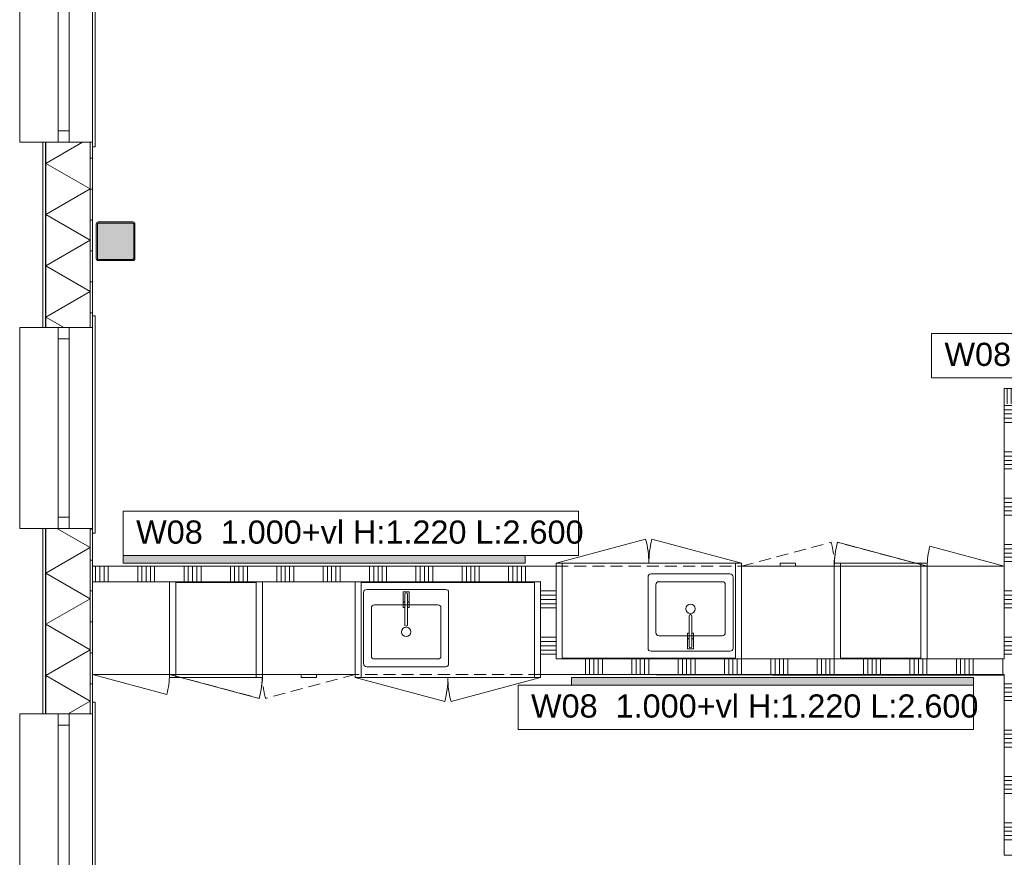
# Model space of a CAD drawing. Header units: millimetres. Extents: x -850 to 154668, y -80343 to 71019.
# Tile 115 of 147: x -470 to 5900, y 46877 to 52297. Entities that reach past the tile are written whole.
import ezdxf

# ---------------------------------------------------------------- set-up
doc = ezdxf.new("R2010")
doc.units = ezdxf.units.MM
doc.header["$MEASUREMENT"] = 0
doc.linetypes.add('B0702', pattern=[117.37, 78.119999, -39.250001])
for name, color, linetype in [('72 VI kastenwanden', 7, 'Continuous'), ('Info Wandafwerking aanduiding', 7, 'Continuous'), ('New_21 Buitenwanden', 7, 'Continuous'), ('New_21 Buitenwanden Doorsnede-arcering', 7, 'Continuous'), ('New_21 Buitenwanden Laagscheidingslijnen', 7, 'Continuous'), ('New_21 Buitenwanden Ramen', 7, 'Continuous'), ('New_22 NC Binnenwanden', 7, 'Continuous'), ('New_22 NC Binnenwanden Doorsnede-arcering', 7, 'Continuous'), ('New_22 NC Binnenwanden Ramen', 7, 'Continuous'), ('New_23 Vloeren', 7, 'Continuous'), ('New_42 Binnenwandafw', 7, 'Continuous'), ('New_42 Binnenwandafw Doorsnede-arcering', 7, 'Continuous'), ('New_72 VI kastenwanden', 7, 'Continuous'), ('New_Z Ruimtefuncties Zone omranding', 7, 'Continuous'), ('S-COLS-____-OTLN.RVT S', 7, 'Continuous'), ('S-COLS-____-OTLN.RVT S 2D arcering', 7, 'Continuous')]:
    doc.layers.add(name, color=color, linetype=linetype)
doc.styles.add('GENERATED_STYLE_1', font='arial.ttf')
pattern_1 = [(1e-14, (0, 0), (0, 200), [])]

# ---------------------------------------------------------------- blocks, each defined once
blk = doc.blocks.new('Slab_1_1', base_point=(0, 17060))
at = {"layer": 'New_23 Vloeren', "color": 7, "linetype": 'Continuous', "lineweight": 0, "flags": 128}
blk.add_lwpolyline([(0, 17060), (25600, 17060), (25600, 17539.8), (30060, 17539.8), (30060, 0), (44257.3, 0), (99110, 0), (99110, 26125), (78570.2, 26125), (78570.2, 30220), (61804.1, 30220), (61804.1, 33195.8), (50070.2, 33195.8), (50070.2, 36555.1), (42600, 36555.1), (42600, 38994.9), (31200.9, 38994.9), (31200.9, 49880), (25600, 49880), (25600, 70460), (0, 70460)], close=True, dxfattribs=at)
blk = doc.blocks.new('Kast basis 1D 22_5')
at = {"layer": 'New_72 VI kastenwanden', "color": 1, "linetype": 'Continuous', "lineweight": 0}
for p, q in [((0, 600), (498.5, 600)), ((0, 0), (0, 600)), ((498.5, 0), (498.5, 600)), ((0, 0), (498.5, 0)), ((0, 0), (481.5, -129))]:
    blk.add_line(p, q, dxfattribs=at)
blk.add_arc((0, 0), 498.5, 345, 0, dxfattribs=at)
blk = doc.blocks.new('Kast basis 2D 22_3')
at = {"layer": 'New_72 VI kastenwanden', "color": 1, "linetype": 'Continuous', "lineweight": 0}
for p, q in [((0, 620), (1200, 620)), ((0, 0), (0, 620)), ((1200, 0), (1200, 620)), ((595, 550), (595, 90)), ((1125, 570), (615, 570)), ((890, 554), (850, 554)), ((850, 554), (850, 489)), ((861, 540), (861, 342.1)), ((861, 489), (861, 540)), ((879, 342.2), (879, 540)), ((879, 540), (879, 489)), ((890, 489), (890, 554)), ((1145, 90), (1145, 550)), ((645, 450), (645, 140)), ((1075, 470), (665, 470)), ((850, 489), (861, 489)), ((861, 488), (850.3, 488)), ((850.3, 488), (850.3, 453)), ((850.3, 453), (861, 453)), ((861, 453), (861, 488)), ((879, 489), (890, 489)), ((889.7, 488), (879, 488)), ((879, 488), (879, 453)), ((879, 453), (889.7, 453)), ((889.7, 453), (889.7, 488)), ((1095, 140), (1095, 450)), ((615, 70), (1125, 70)), ((665, 120), (1075, 120)), ((0, 0), (1200, 0)), ((0, 0), (579.6, -155.3)), ((1200, 0), (620.4, -155.3))]:
    blk.add_line(p, q, dxfattribs=at)
blk.add_circle((870, 295), 30, dxfattribs=at)
for centre, radius, start, end in [((615, 550), 20, 90, 180), ((870, 540), 9, 0, 180), ((870, 540), 9, 0, 180), ((1125, 550), 20, 0, 90), ((665, 450), 20, 90, 180), ((1075, 450), 20, 0, 90), ((870, 342.1), 9, 180.14724, 0.14724), ((665, 140), 20, 180, 270), ((1075, 140), 20, 270, 0), ((615, 90), 20, 180, 270), ((1125, 90), 20, 270, 0), ((0, 0), 600, 345, 0), ((1200, 0), 600, 180, 195)]:
    blk.add_arc(centre, radius, start, end, dxfattribs=at)
blk.add_point((665, 120), dxfattribs=at)
blk = doc.blocks.new('Kast basis 1D 22_9')
at = {"layer": 'New_72 VI kastenwanden', "color": 1, "linetype": 'Continuous', "lineweight": 0}
for p, q in [((0, 600), (600, 600)), ((0, 0), (0, 600)), ((600, 0), (600, 600)), ((0, 0), (600, 0)), ((0, 0), (579.6, -155.3))]:
    blk.add_line(p, q, dxfattribs=at)
blk.add_arc((0, 0), 600, 345, 0, dxfattribs=at)
blk = doc.blocks.new('*X1215')
at = {"layer": 'New_21 Buitenwanden Doorsnede-arcering', "linetype": 'Continuous', "lineweight": 0, "true_color": 0xe9ebeb}
for points in [[(-302.2, 51505), (-302.2, 51450), (-302.1, 51450), (-302.1, 51505)], [(-302.2, 51150), (-302.1, 51150), (-302.1, 51300), (-302.2, 51300)], [(-302.2, 50850), (-302.1, 50850), (-302.1, 51000), (-302.2, 51000)], [(-302.2, 50550), (-302.1, 50550), (-302.1, 50700), (-302.2, 50700)], [(-302.2, 50305), (-302.1, 50305), (-302.1, 50400), (-302.2, 50400)]]:
    blk.add_hatch(color=254, dxfattribs=at).paths.add_polyline_path(points)
blk = doc.blocks.new('*X1216')
at = {"layer": 'New_21 Buitenwanden Doorsnede-arcering', "linetype": 'Continuous', "lineweight": 0, "true_color": 0xe9ebeb}
for points in [[(-302.2, 48750), (-302.1, 48750), (-302.1, 48900), (-302.2, 48900)], [(-302.2, 48450), (-302.1, 48450), (-302.1, 48600), (-302.2, 48600)], [(-302.2, 48150), (-302.1, 48150), (-302.1, 48300), (-302.2, 48300)], [(-302.2, 47850), (-302.1, 47850), (-302.1, 48000), (-302.2, 48000)]]:
    blk.add_hatch(color=254, dxfattribs=at).paths.add_polyline_path(points)
blk = doc.blocks.new('*X1225')
at = {"layer": 'New_21 Buitenwanden Doorsnede-arcering', "linetype": 'Continuous', "lineweight": 0, "true_color": 0xe9ebeb}
for points in [[(-15.1, 48750), (-15, 48750), (-15, 48900), (-15.1, 48900)], [(-15.1, 48450), (-15, 48450), (-15, 48600), (-15.1, 48600)], [(-15.1, 48150), (-15, 48150), (-15, 48300), (-15.1, 48300)], [(-15.1, 47850), (-15, 47850), (-15, 48000), (-15.1, 48000)]]:
    blk.add_hatch(color=254, dxfattribs=at).paths.add_polyline_path(points)
blk = doc.blocks.new('*X1226')
at = {"layer": 'New_21 Buitenwanden Doorsnede-arcering', "linetype": 'Continuous', "lineweight": 0, "true_color": 0xe9ebeb}
for points in [[(-15.1, 51450), (-15, 51450), (-15, 51505), (-15.1, 51505)], [(-15.1, 51150), (-15, 51150), (-15, 51300), (-15.1, 51300)], [(-15.1, 50850), (-15, 50850), (-15, 51000), (-15.1, 51000)], [(-15.1, 50550), (-15, 50550), (-15, 50700), (-15.1, 50700)], [(-15.1, 50305), (-15, 50305), (-15, 50400), (-15.1, 50400)]]:
    blk.add_hatch(color=254, dxfattribs=at).paths.add_polyline_path(points)
blk = doc.blocks.new('*X1236')
at = {"layer": 'New_21 Buitenwanden Doorsnede-arcering', "color": 254, "linetype": 'Continuous', "lineweight": 0, "true_color": 0xe9ebeb}
for p, q in [((-229.2, 49005), (-15.1, 48881.4)), ((-302.1, 48715.7), (-15.1, 48881.4)), ((-302.1, 48715.7), (-15.1, 48550)), ((-302.1, 48384.3), (-15.1, 48550)), ((-302.1, 48384.3), (-15.1, 48218.6)), ((-302.1, 48052.9), (-15.1, 48218.6)), ((-302.1, 48052.9), (-15.1, 47887.2)), ((-157.4, 47805), (-15.1, 47887.2))]:
    blk.add_line(p, q, dxfattribs=at)
blk = doc.blocks.new('*X1237')
at = {"layer": 'New_21 Buitenwanden Doorsnede-arcering', "color": 254, "linetype": 'Continuous', "lineweight": 0, "true_color": 0xe9ebeb}
for p, q in [((-302.1, 51366.9), (-62.8, 51505)), ((-302.1, 51366.9), (-15.1, 51201.2)), ((-302.1, 51035.5), (-15.1, 51201.2)), ((-302.1, 51035.5), (-15.1, 50869.8)), ((-302.1, 50704.1), (-15.1, 50869.8)), ((-302.1, 50704.1), (-15.1, 50538.4)), ((-302.1, 50372.7), (-15.1, 50538.4)), ((-302.1, 50372.7), (-184.9, 50305))]:
    blk.add_line(p, q, dxfattribs=at)
blk = doc.blocks.new('R1 22_7')
at = {"layer": 'New_21 Buitenwanden Ramen', "color": 1, "linetype": 'Continuous', "lineweight": 0}
for p, q in [((-725, 150.2), (-725, 168.2)), ((-725, 168.2), (680, 168.2)), ((-650, 150.2), (-680, 150.2)), ((-650, 150.2), (-680, 150.2)), ((-650, 135.2), (-650, 150.2)), ((-650, 135.2), (-650, 150.2)), ((-650, 0), (-650, 135.1)), ((-650, 0), (-650, 135.1)), ((650, 135.2), (650, 150.2)), ((650, 135.2), (650, 150.2)), ((650, 150.2), (680, 150.2)), ((650, 150.2), (680, 150.2)), ((650, 0), (650, 135.1)), ((650, 0), (650, 135.1)), ((680, 168.2), (680, 150.2)), ((-650, 0), (-577, 0)), ((-650, -72), (-650, 0)), ((-650, -72), (-650, 0)), ((-577, 0), (-577, -72)), ((-577, 0), (577, 0)), ((577, -72), (577, 0)), ((577, 0), (650, 0)), ((650, -72), (650, 0)), ((650, -72), (650, 0)), ((-577, -72), (-650, -72)), ((-650, -152), (-650, -72)), ((577, -72), (-577, -72)), ((650, -72), (577, -72)), ((650, -152), (650, -72)), ((-650, -170), (-650, -320)), ((650, -320), (650, -170)), ((-650, -320), (650, -320))]:
    blk.add_line(p, q, dxfattribs=at)
at = {"layer": 'New_21 Buitenwanden Ramen', "color": 9, "linetype": 'Continuous', "lineweight": 0}
for p, q in [((-650, 150.2), (650, 150.2)), ((-650, 135.1), (-650, 135.2)), ((-650, 135.1), (-650, 135.2)), ((650, 135.1), (650, 135.2)), ((650, 135.1), (650, 135.2)), ((-650, -170), (-650, -152)), ((650, -170), (650, -152))]:
    blk.add_line(p, q, dxfattribs=at)
blk = doc.blocks.new('Wall_209_1', base_point=(0, 70460))
at = {"layer": 'New_21 Buitenwanden Doorsnede-arcering', "linetype": 'Continuous', "lineweight": 0, "true_color": 0xe9ebeb}
h = blk.add_hatch(dxfattribs=at)
h.set_pattern_fill('930_Lijnen_vert_200_0001', color=254, style=0, pattern_type=2)
h.set_pattern_definition(pattern_1)
h.paths.add_polyline_path([(-15, 50305), (0, 50305), (0, 51505), (-15, 51505)])
h = blk.add_hatch(dxfattribs=at)
h.set_pattern_fill('930_Lijnen_vert_200_0001', color=254, style=0, pattern_type=2)
h.set_pattern_definition(pattern_1)
h.paths.add_polyline_path([(-15, 47805), (0, 47805), (0, 49005), (-15, 49005)])
at = {"layer": 'New_21 Buitenwanden', "color": 8, "linetype": 'Continuous', "lineweight": 0, "true_color": 0x778488}
for p, q in [((-320.2, 51505), (-302.2, 51505)), ((-302.2, 51505), (-222.2, 51505)), ((-222.2, 51505), (-150.2, 51505)), ((-150.2, 51505), (-15.1, 51505)), ((-15.1, 51505), (-15, 51505)), ((-15, 51505), (0, 51505)), ((0, 51505), (0, 51475)), ((0, 50305), (0, 50335)), ((-320.2, 50305), (-302.2, 50305)), ((-302.2, 50305), (-222.2, 50305)), ((-222.2, 50305), (-150.2, 50305)), ((-150.2, 50305), (-15.1, 50305)), ((-15.1, 50305), (-15, 50305)), ((-15, 50305), (0, 50305)), ((-320.2, 49005), (-302.2, 49005)), ((-302.2, 49005), (-222.2, 49005)), ((-222.2, 49005), (-150.2, 49005)), ((-150.2, 49005), (-15.1, 49005)), ((-15.1, 49005), (-15, 49005)), ((-15, 49005), (0, 49005)), ((0, 49005), (0, 48975)), ((-320.2, 47805), (-302.2, 47805)), ((-302.2, 47805), (-222.2, 47805)), ((-222.2, 47805), (-150.2, 47805)), ((-150.2, 47805), (-15.1, 47805)), ((-15.1, 47805), (-15, 47805)), ((-15, 47805), (0, 47805)), ((0, 47805), (0, 47835))]:
    blk.add_line(p, q, dxfattribs=at)
at = {"layer": 'New_21 Buitenwanden', "color": 8, "linetype": 'Continuous', "lineweight": 0, "true_color": 0x778488, "flags": 128}
for points in [[(-320.2, 51505), (-320.2, 50305)], [(0, 50305), (0, 51505)], [(-320.2, 49005), (-320.2, 47805)], [(0, 47805), (0, 49005)]]:
    blk.add_lwpolyline(points, dxfattribs=at)
at = {"layer": 'New_21 Buitenwanden Laagscheidingslijnen', "color": 8, "linetype": 'Continuous', "lineweight": 0, "true_color": 0x778488}
for p, q in [((-302.2, 51505), (-302.2, 50305)), ((-302.1, 51505), (-302.1, 50305)), ((-15.1, 50305), (-15.1, 51505)), ((-15, 50305), (-15, 51505)), ((-302.2, 49005), (-302.2, 47805)), ((-302.1, 49005), (-302.1, 47805)), ((-15.1, 47805), (-15.1, 49005)), ((-15, 47805), (-15, 49005))]:
    blk.add_line(p, q, dxfattribs=at)
at = {"layer": 'New_21 Buitenwanden', "color": 8, "lineweight": 0, "true_color": 0x778488}
for name in ['*X1215', '*X1237', '*X1226', '*X1236', '*X1216', '*X1225']:
    blk.add_blockref(name, (0, 0), dxfattribs=at)
at = {"layer": 'New_21 Buitenwanden Ramen', "color": 1, "linetype": 'Continuous', "lineweight": 0, "zscale": 1000, "rotation": 270}
for p in [(-150.2, 52155), (-150.2, 49655), (-150.2, 47155)]:
    blk.add_blockref('R1 22_7', p, dxfattribs=at)
blk = doc.blocks.new('Wall_359_1', base_point=(200, 48759.9))
at = {"layer": 'New_42 Binnenwandafw Doorsnede-arcering', "linetype": 'Continuous', "lineweight": 0, "true_color": 0x934451}
blk.add_hatch(color=15, dxfattribs=at).paths.add_polyline_path([(200, 48779.9), (2800, 48780), (2800, 48830), (200, 48829.9)])
at = {"layer": 'New_42 Binnenwandafw', "color": 15, "linetype": 'Continuous', "lineweight": 0, "true_color": 0x934451, "flags": 128}
for points in [[(2800, 48830), (200, 48829.9)], [(200, 48829.9), (200, 48779.9)], [(2800, 48780), (2800, 48830)], [(200, 48779.9), (2800, 48780)]]:
    blk.add_lwpolyline(points, dxfattribs=at)
blk = doc.blocks.new('Wall_360_1', base_point=(5700, 48060))
at = {"layer": 'New_42 Binnenwandafw Doorsnede-arcering', "linetype": 'Continuous', "lineweight": 0, "true_color": 0x934451}
blk.add_hatch(color=15, dxfattribs=at).paths.add_polyline_path([(5700, 48040), (3100, 48039.9), (3100, 47989.9), (5700, 47990)])
at = {"layer": 'New_42 Binnenwandafw', "color": 15, "linetype": 'Continuous', "lineweight": 0, "true_color": 0x934451, "flags": 128}
for points in [[(5700, 48040), (3100, 48039.9)], [(3100, 48039.9), (3100, 47989.9)], [(5700, 47990), (5700, 48040)], [(3100, 47989.9), (5700, 47990)]]:
    blk.add_lwpolyline(points, dxfattribs=at)
blk = doc.blocks.new('Kast wand 1D 22_8')
at = {"layer": 'New_72 VI kastenwanden', "color": 1, "linetype": 'B0702', "lineweight": 0}
for p, q in [((498.5, 600), (0, 600)), ((0, 600), (0, 0)), ((498.5, 0), (498.5, 600)), ((0, 0), (498.5, 0))]:
    blk.add_line(p, q, dxfattribs=at)
blk = doc.blocks.new('Kast wand 1D 22_9')
at = {"layer": 'New_72 VI kastenwanden', "color": 1, "linetype": 'B0702', "lineweight": 0}
for p, q in [((500, 600), (0, 600)), ((0, 600), (0, 0)), ((500, 0), (500, 600)), ((0, 0), (500, 0))]:
    blk.add_line(p, q, dxfattribs=at)
blk = doc.blocks.new('Column 8[8]_1', base_point=(0.5, 3))
at = {"layer": 'S-COLS-____-OTLN.RVT S 2D arcering', "linetype": 'Continuous', "lineweight": 0, "true_color": 0x778488}
h = blk.add_hatch(color=8, dxfattribs=at)
h.paths.add_polyline_path([(25.5, 50751), (26.5, 50746), (29.3, 50741.8), (33.5, 50738.9), (38.5, 50738), (262.5, 50738), (267.5, 50738.9), (271.7, 50741.8), (274.5, 50746), (275.5, 50751), (275.5, 50975), (274.5, 50979.9), (271.7, 50984.1), (267.5, 50987), (262.5, 50988), (38.5, 50988), (33.5, 50987), (29.3, 50984.1), (26.5, 50979.9), (25.5, 50975)])
h.paths.add_polyline_path([(262.5, 50746), (38.5, 50746), (36.6, 50746.3), (35, 50747.4), (33.9, 50749), (33.5, 50751), (33.5, 50975), (33.9, 50976.9), (35, 50978.5), (36.6, 50979.6), (38.5, 50980), (262.5, 50980), (264.4, 50979.6), (266.1, 50978.5), (267.1, 50976.9), (267.5, 50975), (267.5, 50751), (267.1, 50749), (266.1, 50747.4), (264.4, 50746.3)], flags=0)
blk.add_hatch(color=8, dxfattribs=at).paths.add_polyline_path([(262.5, 50980), (38.5, 50980), (36.6, 50979.6), (35, 50978.5), (33.9, 50976.9), (33.5, 50975), (33.5, 50751), (33.9, 50749), (35, 50747.4), (36.6, 50746.3), (38.5, 50746), (262.5, 50746), (264.4, 50746.3), (266.1, 50747.4), (267.1, 50749), (267.5, 50751), (267.5, 50975), (267.1, 50976.9), (266.1, 50978.5), (264.4, 50979.6)])
at = {"layer": 'S-COLS-____-OTLN.RVT S', "color": 1, "linetype": 'Continuous', "lineweight": 0}
for p, q in [((26.5, 50979.9), (25.5, 50975)), ((25.5, 50975), (25.5, 50751)), ((29.3, 50984.1), (26.5, 50979.9)), ((33.5, 50987), (29.3, 50984.1)), ((38.5, 50988), (33.5, 50987)), ((33.5, 50975), (33.9, 50976.9)), ((33.5, 50751), (33.5, 50975)), ((33.9, 50976.9), (35, 50978.5)), ((35, 50978.5), (36.6, 50979.6)), ((36.6, 50979.6), (38.5, 50980)), ((262.5, 50988), (38.5, 50988)), ((38.5, 50980), (262.5, 50980)), ((267.5, 50987), (262.5, 50988)), ((262.5, 50980), (264.4, 50979.6)), ((264.4, 50979.6), (266.1, 50978.5)), ((266.1, 50978.5), (267.1, 50976.9)), ((267.1, 50976.9), (267.5, 50975)), ((271.7, 50984.1), (267.5, 50987)), ((267.5, 50975), (267.5, 50751)), ((274.5, 50979.9), (271.7, 50984.1)), ((275.5, 50975), (274.5, 50979.9)), ((275.5, 50751), (275.5, 50975)), ((25.5, 50751), (26.5, 50746)), ((26.5, 50746), (29.3, 50741.8)), ((29.3, 50741.8), (33.5, 50738.9)), ((33.9, 50749), (33.5, 50751)), ((33.5, 50738.9), (38.5, 50738)), ((35, 50747.4), (33.9, 50749)), ((36.6, 50746.3), (35, 50747.4)), ((38.5, 50746), (36.6, 50746.3)), ((262.5, 50746), (38.5, 50746)), ((38.5, 50738), (262.5, 50738)), ((264.4, 50746.3), (262.5, 50746)), ((262.5, 50738), (267.5, 50738.9)), ((266.1, 50747.4), (264.4, 50746.3)), ((267.1, 50749), (266.1, 50747.4)), ((267.5, 50751), (267.1, 50749)), ((267.5, 50738.9), (271.7, 50741.8)), ((271.7, 50741.8), (274.5, 50746)), ((274.5, 50746), (275.5, 50751))]:
    blk.add_line(p, q, dxfattribs=at)
blk = doc.blocks.new('Kast wand 2D 22')
at = {"layer": 'New_72 VI kastenwanden', "color": 1, "linetype": 'B0702', "lineweight": 0}
for p, q in [((1200, 600), (0, 600)), ((0, 600), (0, 0)), ((1200, 0), (1200, 600)), ((0, 0), (1200, 0))]:
    blk.add_line(p, q, dxfattribs=at)
blk = doc.blocks.new('#72 ladekast 4L')
at = {"layer": 'New_72 VI kastenwanden', "color": 9, "linetype": 'Continuous', "lineweight": 0}
for p, q in [((20, 620), (0, 620)), ((0, 620), (0, 40)), ((580, 620), (20, 620)), ((600, 620), (580, 620)), ((600, 40), (600, 620)), ((0, 40), (0, 20)), ((0, 20), (600, 20)), ((350, 20), (250, 20)), ((250, 20), (250, 0)), ((250, 0), (350, 0)), ((350, 0), (350, 20)), ((600, 20), (600, 40))]:
    blk.add_line(p, q, dxfattribs=at)
blk = doc.blocks.new('Kast wand 1D 22_13')
at = {"layer": 'New_72 VI kastenwanden', "color": 1, "linetype": 'B0702', "lineweight": 0}
for p, q in [((600, 600), (0, 600)), ((0, 600), (0, 0)), ((600, 0), (600, 600)), ((0, 0), (600, 0))]:
    blk.add_line(p, q, dxfattribs=at)
blk = doc.blocks.new('Kast wand 1D 22_14')
at = {"layer": 'New_72 VI kastenwanden', "color": 1, "linetype": 'B0702', "lineweight": 0}
for p, q in [((600, 600), (0, 600)), ((0, 600), (0, 0)), ((600, 0), (600, 600)), ((0, 0), (600, 0)), ((0, 0), (579.6, -155.3))]:
    blk.add_line(p, q, dxfattribs=at)
blk.add_arc((0, 0), 600, 345, 0, dxfattribs=at)
blk = doc.blocks.new('#72 kadervak')
at = {"layer": 'New_72 VI kastenwanden', "color": 7, "linetype": 'Continuous', "lineweight": 0}
for p, q in [((600, 620), (0, 620)), ((0, 620), (0, 0)), ((600, 620), (0, 620)), ((0, 620), (0, 0)), ((40, 620), (0, 620)), ((0, 620), (0, 0)), ((40, 0), (40, 620)), ((560, 620), (40, 620)), ((40, 620), (40, 615)), ((40, 615), (560, 615)), ((600, 620), (560, 620)), ((560, 620), (560, 0)), ((560, 615), (560, 620)), ((600, 0), (600, 620)), ((600, 0), (600, 620)), ((600, 0), (600, 620)), ((0, 0), (600, 0)), ((0, 0), (600, 0)), ((0, 0), (40, 0)), ((560, 0), (600, 0))]:
    blk.add_line(p, q, dxfattribs=at)
blk = doc.blocks.new('#72 pantryvak 600')
at = {"layer": '72 VI kastenwanden', "color": 1, "linetype": 'Continuous', "lineweight": 0}
for p, q in [((1200, 620), (0, 620)), ((0, 620), (0, 0)), ((40, 620), (0, 620)), ((0, 620), (0, 0)), ((1160, 620), (40, 620)), ((40, 620), (40, 0)), ((40, 0), (40, 620)), ((1160, 620), (40, 620)), ((40, 620), (40, 615)), ((40, 615), (1160, 615)), ((1160, 0), (1160, 620)), ((1160, 615), (1160, 620)), ((1160, 620), (1160, 0)), ((1200, 620), (1160, 620)), ((1200, 0), (1200, 620)), ((1200, 0), (1200, 620)), ((0, 0), (1200, 0)), ((0, 0), (40, 0)), ((40, 0), (1160, 0)), ((1160, 0), (1200, 0))]:
    blk.add_line(p, q, dxfattribs=at)
blk = doc.blocks.new('Kast wand 2D 22_2')
at = {"layer": 'New_72 VI kastenwanden', "color": 1, "linetype": 'B0702', "lineweight": 0}
for p, q in [((1200, 600), (0, 600)), ((0, 600), (0, 0)), ((1200, 0), (1200, 600)), ((0, 0), (1200, 0)), ((0, 0), (579.6, -155.3)), ((1200, 0), (620.4, -155.3))]:
    blk.add_line(p, q, dxfattribs=at)
for centre, start, end in [((0, 0), 345, 0), ((1200, 0), 180, 195)]:
    blk.add_arc(centre, 600, start, end, dxfattribs=at)
blk = doc.blocks.new('*X2504')
at = {"layer": 'New_22 NC Binnenwanden Doorsnede-arcering', "color": 254, "linetype": 'Continuous', "lineweight": 0, "true_color": 0xe9ebeb}
for p, q in [((6000, 49810), (6000, 49910)), ((6190.3, 49810), (6190.3, 49910)), ((6217.7, 49810), (6217.7, 49910)), ((6245.1, 49810), (6245.1, 49910)), ((6272.6, 49810), (6272.6, 49910)), ((6300, 49810), (6300, 49910)), ((6490.3, 49810), (6490.3, 49910)), ((6517.7, 49810), (6517.7, 49910)), ((6545.1, 49810), (6545.1, 49910)), ((6572.6, 49810), (6572.6, 49910)), ((6600, 49810), (6600, 49910)), ((6790.3, 49810), (6790.3, 49910)), ((6817.7, 49810), (6817.7, 49910)), ((6845.1, 49810), (6845.1, 49910)), ((6872.6, 49810), (6872.6, 49910)), ((6900, 49810), (6900, 49910)), ((7090.3, 49810), (7090.3, 49910)), ((7117.7, 49810), (7117.7, 49910)), ((7145.1, 49810), (7145.1, 49910)), ((7172.6, 49810), (7172.6, 49910)), ((7200, 49810), (7200, 49910)), ((7390.3, 49810), (7390.3, 49910)), ((7417.7, 49810), (7417.7, 49910)), ((7445.1, 49810), (7445.1, 49910)), ((7472.6, 49810), (7472.6, 49910)), ((7500, 49810), (7500, 49910)), ((7690.3, 49810), (7690.3, 49910)), ((7717.7, 49810), (7717.7, 49910)), ((7745.1, 49810), (7745.1, 49910))]:
    blk.add_line(p, q, dxfattribs=at)
blk = doc.blocks.new('*X2505')
at = {"layer": 'New_22 NC Binnenwanden Doorsnede-arcering', "color": 254, "linetype": 'Continuous', "lineweight": 0, "true_color": 0xe9ebeb}
for p, q in [((8290.3, 49810), (8290.3, 49910)), ((8317.7, 49810), (8317.7, 49910)), ((8345.1, 49810), (8345.1, 49910)), ((8372.6, 49810), (8372.6, 49910)), ((8400, 49810), (8400, 49910)), ((8590.3, 49810), (8590.3, 49910)), ((8617.7, 49810), (8617.7, 49910)), ((8645.1, 49810), (8645.1, 49910)), ((8672.6, 49810), (8672.6, 49910)), ((8700, 49810), (8700, 49910))]:
    blk.add_line(p, q, dxfattribs=at)
blk = doc.blocks.new('*X2506')
at = {"layer": 'New_22 NC Binnenwanden Doorsnede-arcering', "color": 254, "linetype": 'Continuous', "lineweight": 0, "true_color": 0xe9ebeb}
for p, q in [((5917.7, 49892.3), (5917.7, 49910)), ((5945.1, 49864.8), (5945.1, 49910)), ((5972.6, 49837.4), (5972.6, 49910))]:
    blk.add_line(p, q, dxfattribs=at)
blk = doc.blocks.new('R1 22_12')
at = {"layer": 'New_22 NC Binnenwanden Ramen', "color": 1, "linetype": 'Continuous', "lineweight": 0}
for p, q in [((-200, 0), (-133, 0)), ((-133, 0), (-133, -114)), ((-133, 0), (133, 0)), ((133, -114), (133, 0)), ((133, 0), (200, 0)), ((-133, -114), (-200, -114)), ((133, -114), (-133, -114)), ((200, -114), (133, -114))]:
    blk.add_line(p, q, dxfattribs=at)
at = {"layer": 'New_22 NC Binnenwanden Ramen', "color": 9, "linetype": 'Continuous', "lineweight": 0}
for p, q in [((-200, -7), (200, -7)), ((-200, -107), (200, -107))]:
    blk.add_line(p, q, dxfattribs=at)
at = {"layer": 'New_22 NC Binnenwanden Ramen', "color": 7, "linetype": 'Continuous', "lineweight": 0}
for p, q in [((-200, -7), (-200, -107)), ((-200, -7), (-200, -107)), ((200, -7), (200, -107)), ((200, -7), (200, -107))]:
    blk.add_line(p, q, dxfattribs=at)
blk = doc.blocks.new('*X2508')
at = {"layer": 'New_22 NC Binnenwanden Doorsnede-arcering', "color": 254, "linetype": 'Continuous', "lineweight": 0, "true_color": 0xe9ebeb}
for p, q in [((5917.7, 49810), (5917.7, 49892.3)), ((5945.1, 49810), (5945.1, 49864.8)), ((5972.6, 49810), (5972.6, 49837.4))]:
    blk.add_line(p, q, dxfattribs=at)
blk = doc.blocks.new('Wall_498_1', base_point=(6000, 49810))
at = {"layer": 'New_22 NC Binnenwanden', "color": 8, "linetype": 'Continuous', "lineweight": 0, "true_color": 0x778488}
for p, q in [((7750, 49910), (7750, 49810)), ((8150, 49910), (8150, 49810))]:
    blk.add_line(p, q, dxfattribs=at)
at = {"layer": 'New_22 NC Binnenwanden', "color": 8, "linetype": 'Continuous', "lineweight": 0, "true_color": 0x778488, "flags": 128}
for points in [[(7750, 49910), (5900, 49910)], [(5900, 49910), (5900, 49810)], [(8850, 49910), (8150, 49910)], [(8850, 49910), (8850, 49810)], [(6000, 49810), (7750, 49810)], [(8150, 49810), (8850, 49810)]]:
    blk.add_lwpolyline(points, dxfattribs=at)
at = {"layer": 'New_22 NC Binnenwanden', "color": 8, "lineweight": 0, "true_color": 0x778488}
for name in ['*X2506', '*X2508', '*X2504', '*X2505']:
    blk.add_blockref(name, (0, 0), dxfattribs=at)
at = {"layer": 'New_22 NC Binnenwanden Ramen', "color": 1, "linetype": 'Continuous', "lineweight": 0, "xscale": -1, "zscale": 1000}
blk.add_blockref('R1 22_12', (7950, 49917), dxfattribs=at)
blk = doc.blocks.new('*X2516')
at = {"layer": 'New_22 NC Binnenwanden Doorsnede-arcering', "color": 254, "linetype": 'Continuous', "lineweight": 0, "true_color": 0xe9ebeb}
for p, q in [((6000, 49800.1), (5900, 49800.1)), ((6000, 49772.6), (5900, 49772.6)), ((6000, 49745.2), (5900, 49745.2)), ((6000, 49717.8), (5900, 49717.8)), ((6000, 49690.3), (5900, 49690.3)), ((6000, 49500.1), (5900, 49500.1)), ((6000, 49472.6), (5900, 49472.6)), ((6000, 49445.2), (5900, 49445.2)), ((6000, 49417.8), (5900, 49417.8)), ((6000, 49390.3), (5900, 49390.3)), ((6000, 49200.1), (5900, 49200.1)), ((6000, 49172.6), (5900, 49172.6)), ((6000, 49145.2), (5900, 49145.2)), ((6000, 49117.8), (5900, 49117.8)), ((6000, 49090.3), (5900, 49090.3)), ((6000, 48900.1), (5900, 48900.1)), ((6000, 48872.6), (5900, 48872.6)), ((6000, 48845.2), (5900, 48845.2)), ((6000, 48817.8), (5900, 48817.8)), ((6000, 48790.3), (5900, 48790.3)), ((6000, 48600.1), (5900, 48600.1)), ((6000, 48572.6), (5900, 48572.6)), ((6000, 48545.2), (5900, 48545.2)), ((6000, 48517.8), (5900, 48517.8)), ((6000, 48490.3), (5900, 48490.3)), ((6000, 48300.1), (5900, 48300.1)), ((6000, 48272.6), (5900, 48272.6)), ((6000, 48245.2), (5900, 48245.2)), ((6000, 48217.8), (5900, 48217.8)), ((6000, 48190.3), (5900, 48190.3)), ((6000, 48000.1), (5900, 48000.1)), ((6000, 47972.6), (5900, 47972.6)), ((6000, 47945.2), (5900, 47945.2)), ((6000, 47917.8), (5900, 47917.8)), ((6000, 47890.3), (5900, 47890.3)), ((6000, 47700.1), (5900, 47700.1)), ((6000, 47672.6), (5900, 47672.6)), ((6000, 47645.2), (5900, 47645.2)), ((6000, 47617.8), (5900, 47617.8)), ((6000, 47590.3), (5900, 47590.3)), ((6000, 47400.1), (5900, 47400.1)), ((6000, 47372.6), (5900, 47372.6)), ((6000, 47345.2), (5900, 47345.2)), ((6000, 47317.8), (5900, 47317.8)), ((6000, 47290.3), (5900, 47290.3)), ((6000, 47100.1), (5900, 47100.1)), ((6000, 47072.6), (5900, 47072.6)), ((6000, 47045.2), (5900, 47045.2)), ((6000, 47017.8), (5900, 47017.8)), ((6000, 46990.3), (5900, 46990.3))]:
    blk.add_line(p, q, dxfattribs=at)
blk = doc.blocks.new('Wall_500_1', base_point=(6000, 46990))
at = {"layer": 'New_22 NC Binnenwanden', "color": 8, "linetype": 'Continuous', "lineweight": 0, "true_color": 0x778488, "flags": 128}
for points in [[(5900, 49810), (5900, 48160)], [(6000, 46990), (6000, 49810)], [(5900, 48060), (5900, 46990)]]:
    blk.add_lwpolyline(points, dxfattribs=at)
at = {"layer": 'New_22 NC Binnenwanden', "color": 8, "lineweight": 0, "true_color": 0x778488}
blk.add_blockref('*X2516', (0, 0), dxfattribs=at)
blk = doc.blocks.new('*X2735')
at = {"layer": 'New_22 NC Binnenwanden Doorsnede-arcering', "color": 254, "linetype": 'Continuous', "lineweight": 0, "true_color": 0xe9ebeb}
for p, q in [((3000, 48600.1), (2900, 48600.1)), ((3000, 48572.7), (2900, 48572.7)), ((3000, 48545.2), (2900, 48545.2)), ((3000, 48517.8), (2900, 48517.8)), ((3000, 48490.4), (2900, 48490.4)), ((3000, 48300.1), (2900, 48300.1)), ((3000, 48272.7), (2900, 48272.7)), ((3000, 48245.2), (2900, 48245.2)), ((3000, 48217.8), (2900, 48217.8)), ((3000, 48190.4), (2900, 48190.4))]:
    blk.add_line(p, q, dxfattribs=at)
blk = doc.blocks.new('Wall_565_1', base_point=(2900, 48059.9))
at = {"layer": 'New_22 NC Binnenwanden', "color": 8, "linetype": 'Continuous', "lineweight": 0, "true_color": 0x778488, "flags": 128}
for points in [[(3000, 48760.3), (2900, 48760.3)], [(3000, 48159.9), (3000, 48760.3)], [(2900, 48660.3), (2900, 48059.9)], [(2900, 48059.9), (3000, 48059.9)]]:
    blk.add_lwpolyline(points, dxfattribs=at)
at = {"layer": 'New_22 NC Binnenwanden', "color": 8, "lineweight": 0, "true_color": 0x778488}
blk.add_blockref('*X2735', (0, 0), dxfattribs=at)
blk = doc.blocks.new('*X2740')
at = {"layer": 'New_22 NC Binnenwanden Doorsnede-arcering', "color": 254, "linetype": 'Continuous', "lineweight": 0, "true_color": 0xe9ebeb}
for p, q in [((3189.7, 48146.2), (3189.7, 48160)), ((3217.2, 48146.2), (3217.2, 48160)), ((3244.6, 48146.2), (3244.6, 48160)), ((3272, 48146.2), (3272, 48160)), ((3299.5, 48146.2), (3299.5, 48160)), ((3489.7, 48146.2), (3489.7, 48160)), ((3517.2, 48146.2), (3517.2, 48160)), ((3544.6, 48146.2), (3544.6, 48160)), ((3572, 48146.2), (3572, 48160)), ((3599.5, 48146.2), (3599.5, 48160)), ((3789.7, 48146.2), (3789.7, 48160)), ((3817.2, 48146.2), (3817.2, 48160)), ((3844.6, 48146.2), (3844.6, 48160)), ((3872, 48146.2), (3872, 48160)), ((3899.5, 48146.2), (3899.5, 48160)), ((4089.7, 48146.2), (4089.7, 48160)), ((4117.2, 48146.2), (4117.2, 48160)), ((4144.6, 48146.2), (4144.6, 48160)), ((4172, 48146.2), (4172, 48160)), ((4199.5, 48146.2), (4199.5, 48160)), ((4389.7, 48146.2), (4389.7, 48160)), ((4417.2, 48146.2), (4417.2, 48160)), ((4444.6, 48146.2), (4444.6, 48160)), ((4472, 48146.2), (4472, 48160)), ((4499.5, 48146.2), (4499.5, 48160)), ((4689.7, 48146.2), (4689.7, 48160)), ((4717.2, 48146.2), (4717.2, 48160)), ((4744.6, 48146.2), (4744.6, 48160)), ((4772, 48146.2), (4772, 48160)), ((4799.5, 48146.2), (4799.5, 48160)), ((4989.7, 48146.2), (4989.7, 48160)), ((5017.2, 48146.2), (5017.2, 48160)), ((5044.6, 48146.2), (5044.6, 48160)), ((5072, 48146.2), (5072, 48160)), ((5099.5, 48146.2), (5099.5, 48160)), ((5289.7, 48146.2), (5289.7, 48160)), ((5317.2, 48146.2), (5317.2, 48160)), ((5344.6, 48146.2), (5344.6, 48160)), ((5372, 48146.2), (5372, 48160)), ((5399.5, 48146.2), (5399.5, 48160)), ((5589.7, 48146.2), (5589.7, 48160)), ((5617.2, 48146.2), (5617.2, 48160)), ((5644.6, 48146.2), (5644.6, 48160)), ((5672, 48146.2), (5672, 48160)), ((5699.5, 48146.2), (5699.5, 48160)), ((5889.7, 48146.2), (5889.7, 48160)), ((3189.7, 48060), (3189.7, 48146.2)), ((3217.2, 48060), (3217.2, 48146.2)), ((3244.6, 48060), (3244.6, 48146.2)), ((3272, 48060), (3272, 48146.2)), ((3299.5, 48060), (3299.5, 48146.2)), ((3489.7, 48060), (3489.7, 48146.2)), ((3517.2, 48060), (3517.2, 48146.2)), ((3544.6, 48060), (3544.6, 48146.2)), ((3572, 48060), (3572, 48146.2)), ((3599.5, 48060), (3599.5, 48146.2)), ((3789.7, 48060), (3789.7, 48146.2)), ((3817.2, 48060), (3817.2, 48146.2)), ((3844.6, 48060), (3844.6, 48146.2)), ((3872, 48060), (3872, 48146.2)), ((3899.5, 48060), (3899.5, 48146.2)), ((4089.7, 48060), (4089.7, 48146.2)), ((4117.2, 48060), (4117.2, 48146.2)), ((4144.6, 48060), (4144.6, 48146.2)), ((4172, 48060), (4172, 48146.2)), ((4199.5, 48060), (4199.5, 48146.2)), ((4389.7, 48060), (4389.7, 48146.2)), ((4417.2, 48060), (4417.2, 48146.2)), ((4444.6, 48060), (4444.6, 48146.2)), ((4472, 48060), (4472, 48146.2)), ((4499.5, 48060), (4499.5, 48146.2)), ((4689.7, 48060), (4689.7, 48146.2)), ((4717.2, 48060), (4717.2, 48146.2)), ((4744.6, 48060), (4744.6, 48146.2)), ((4772, 48060), (4772, 48146.2)), ((4799.5, 48060), (4799.5, 48146.2)), ((4989.7, 48060), (4989.7, 48146.2)), ((5017.2, 48060), (5017.2, 48146.2)), ((5044.6, 48060), (5044.6, 48146.2)), ((5072, 48060), (5072, 48146.2)), ((5099.5, 48060), (5099.5, 48146.2)), ((5289.7, 48060), (5289.7, 48146.2)), ((5317.2, 48060), (5317.2, 48146.2)), ((5344.6, 48060), (5344.6, 48146.2)), ((5372, 48060), (5372, 48146.2)), ((5399.5, 48060), (5399.5, 48146.2)), ((5589.7, 48060), (5589.7, 48146.2)), ((5617.2, 48060), (5617.2, 48146.2)), ((5644.6, 48060), (5644.6, 48146.2)), ((5672, 48060), (5672, 48146.2)), ((5699.5, 48060), (5699.5, 48146.2)), ((5889.7, 48060), (5889.7, 48146.2))]:
    blk.add_line(p, q, dxfattribs=at)
blk = doc.blocks.new('Wall_566_1', base_point=(6000, 48060))
at = {"layer": 'New_22 NC Binnenwanden', "color": 8, "linetype": 'Continuous', "lineweight": 0, "true_color": 0x778488, "flags": 128}
for points in [[(5900, 48160), (3000, 48159.9)], [(3000, 48059.9), (5900, 48060)]]:
    blk.add_lwpolyline(points, dxfattribs=at)
at = {"layer": 'New_22 NC Binnenwanden', "color": 8, "lineweight": 0, "true_color": 0x778488}
blk.add_blockref('*X2740', (0, 0), dxfattribs=at)
blk = doc.blocks.new('*X2742')
at = {"layer": 'New_22 NC Binnenwanden Doorsnede-arcering', "color": 254, "linetype": 'Continuous', "lineweight": 0, "true_color": 0xe9ebeb}
for p, q in [((20.6, 48759.9), (20.6, 48659.9)), ((48, 48759.9), (48, 48659.9)), ((75.4, 48759.9), (75.4, 48659.9)), ((102.9, 48759.9), (102.9, 48659.9)), ((293.1, 48759.9), (293.1, 48659.9)), ((320.6, 48759.9), (320.6, 48659.9)), ((348, 48759.9), (348, 48659.9)), ((375.4, 48759.9), (375.4, 48659.9)), ((402.9, 48759.9), (402.9, 48659.9)), ((593.1, 48759.9), (593.1, 48659.9)), ((620.6, 48759.9), (620.6, 48659.9)), ((648, 48759.9), (648, 48659.9)), ((675.4, 48760), (675.4, 48660)), ((702.9, 48760), (702.9, 48660)), ((893.1, 48760), (893.1, 48660)), ((920.6, 48760), (920.6, 48660)), ((948, 48760), (948, 48660)), ((975.4, 48760), (975.4, 48660)), ((1002.9, 48760), (1002.9, 48660)), ((1193.1, 48760), (1193.1, 48660)), ((1220.6, 48760), (1220.6, 48660)), ((1248, 48760), (1248, 48660)), ((1275.4, 48760), (1275.4, 48660)), ((1302.9, 48760), (1302.9, 48660)), ((1493.1, 48760.1), (1493.1, 48660.1)), ((1520.6, 48760.1), (1520.6, 48660.1)), ((1548, 48760.1), (1548, 48660.1)), ((1575.4, 48760.1), (1575.4, 48660.1)), ((1602.9, 48760.1), (1602.9, 48660.1)), ((1793.1, 48760.1), (1793.1, 48660.1)), ((1820.6, 48760.1), (1820.6, 48660.1)), ((1848, 48760.1), (1848, 48660.1)), ((1875.4, 48760.1), (1875.4, 48660.1)), ((1902.9, 48760.1), (1902.9, 48660.1)), ((2093.1, 48760.2), (2093.1, 48660.2)), ((2120.6, 48760.2), (2120.6, 48660.2)), ((2148, 48760.2), (2148, 48660.2)), ((2175.4, 48760.2), (2175.4, 48660.2)), ((2202.9, 48760.2), (2202.9, 48660.2)), ((2393.1, 48760.2), (2393.1, 48660.2)), ((2420.6, 48760.2), (2420.6, 48660.2)), ((2448, 48760.2), (2448, 48660.2)), ((2475.4, 48760.2), (2475.4, 48660.2)), ((2502.9, 48760.2), (2502.9, 48660.2)), ((2693.1, 48760.2), (2693.1, 48660.2)), ((2720.6, 48760.2), (2720.6, 48660.2)), ((2748, 48760.2), (2748, 48660.2)), ((2775.4, 48760.2), (2775.4, 48660.2)), ((2802.9, 48760.3), (2802.9, 48660.3))]:
    blk.add_line(p, q, dxfattribs=at)
blk = doc.blocks.new('Wall_567_1', base_point=(2900, 48760.3))
at = {"layer": 'New_22 NC Binnenwanden', "color": 8, "linetype": 'Continuous', "lineweight": 0, "true_color": 0x778488, "flags": 128}
for points in [[(2900, 48760.3), (0, 48759.9)], [(0, 48659.9), (0, 48759.9)], [(0, 48659.9), (2900, 48660.3)]]:
    blk.add_lwpolyline(points, dxfattribs=at)
at = {"layer": 'New_22 NC Binnenwanden', "color": 8, "lineweight": 0, "true_color": 0x778488}
blk.add_blockref('*X2742', (0, 0), dxfattribs=at)

msp = doc.modelspace()

# ---------------------------------------------------------------- linework, layer by layer
at = {"layer": 'Info Wandafwerking aanduiding', "color": 9, "linetype": 'Continuous', "lineweight": 0, "flags": 128}
for points in [[(5429.9, 50265.7), (8375, 50265.7), (8375, 49980), (5429.9, 49980)], [(200, 49115.6), (3145.1, 49115.6), (3145.1, 48829.9), (200, 48829.9)], [(2754.9, 47990), (5700, 47990), (5700, 47704.3), (2754.9, 47704.3)]]:
    msp.add_lwpolyline(points, close=True, dxfattribs=at)
at = {"layer": 'New_Z Ruimtefuncties Zone omranding', "color": 231, "linetype": 'Continuous', "lineweight": 0, "true_color": 0xf9acba, "flags": 128}
for points in [[(0, 55610), (0, 50735), (0, 48760), (3000, 48760), (3000, 48160), (5900, 48160), (5900, 49910), (8575, 49910), (8575, 50735), (8575, 50985), (8850, 50985), (8850, 55610)], [(0, 43033.3), (0, 41185), (0, 41110), (8850, 41110), (8850, 41185), (8850, 46085), (8850, 46890), (5900, 46890), (5900, 48050), (2900, 48060), (2900, 48660), (0, 48660), (0, 45835)]]:
    msp.add_lwpolyline(points, close=True, dxfattribs=at)

# ---------------------------------------------------------------- block references
at = {"layer": '72 VI kastenwanden', "color": 1, "linetype": 'Continuous', "lineweight": 0, "zscale": 1000, "rotation": 180}
msp.add_blockref('#72 pantryvak 600', (4200, 48780), dxfattribs=at)
at = {"layer": '72 VI kastenwanden', "color": 1, "linetype": 'Continuous', "lineweight": 0, "zscale": 1000}
msp.add_blockref('#72 pantryvak 600', (1700, 48040), dxfattribs=at)
at = {"layer": 'New_21 Buitenwanden', "color": 8, "lineweight": 0, "true_color": 0x778488}
msp.add_blockref('Wall_209_1', (0, 70460), dxfattribs=at)
at = {"layer": 'New_22 NC Binnenwanden', "color": 8, "lineweight": 0, "true_color": 0x778488}
for name, p in [('Wall_498_1', (6000, 49810)), ('Wall_500_1', (6000, 46990)), ('Wall_567_1', (2900, 48760.3)), ('Wall_565_1', (2900, 48059.9)), ('Wall_566_1', (6000, 48060))]:
    msp.add_blockref(name, p, dxfattribs=at)
at = {"layer": 'New_23 Vloeren', "color": 7, "linetype": 'Continuous', "lineweight": 0}
msp.add_blockref('Slab_1_1', (0, 17060), dxfattribs=at)
at = {"layer": 'New_42 Binnenwandafw', "color": 15, "lineweight": 0, "true_color": 0x934451}
for name, p in [('Wall_359_1', (200, 48759.9)), ('Wall_360_1', (5700, 48060))]:
    msp.add_blockref(name, p, dxfattribs=at)
at = {"layer": 'New_72 VI kastenwanden', "color": 1, "linetype": 'Continuous', "lineweight": 0, "xscale": -1, "zscale": 1000, "rotation": 180}
for name, p in [('Kast basis 2D 22_3', (3000, 48780)), ('Kast wand 1D 22_14', (4200, 48760)), ('Kast wand 2D 22_2', (4200, 48760)), ('Kast wand 2D 22', (3000, 48760)), ('#72 kadervak', (4800, 48780))]:
    msp.add_blockref(name, p, dxfattribs=at)
at = {"layer": 'New_72 VI kastenwanden', "color": 1, "linetype": 'Continuous', "lineweight": 0, "zscale": 1000, "rotation": 180}
for name, p in [('Kast basis 1D 22_9', (5400, 48760)), ('Kast basis 1D 22_5', (5900, 48760)), ('Kast wand 1D 22_13', (5400, 48760)), ('Kast wand 1D 22_9', (5900, 48760)), ('Kast wand 1D 22_8', (5900, 48760))]:
    msp.add_blockref(name, p, dxfattribs=at)
at = {"layer": 'New_72 VI kastenwanden', "color": 253, "linetype": 'Continuous', "lineweight": 0, "true_color": 0x99a3a6, "xscale": -1, "zscale": 1000, "rotation": 180}
msp.add_blockref('#72 ladekast 4L', (4200, 48780), dxfattribs=at)
at = {"layer": 'New_72 VI kastenwanden', "color": 1, "linetype": 'Continuous', "lineweight": 0, "zscale": 1000}
for name, p in [('Kast basis 1D 22_5', (0, 48060)), ('Kast wand 1D 22_8', (0, 48060)), ('Kast wand 1D 22_9', (0, 48060)), ('Kast basis 1D 22_9', (500, 48060)), ('Kast wand 1D 22_13', (500, 48060))]:
    msp.add_blockref(name, p, dxfattribs=at)
at = {"layer": 'New_72 VI kastenwanden', "color": 1, "linetype": 'Continuous', "lineweight": 0, "xscale": -1, "zscale": 1000}
for name, p in [('#72 kadervak', (1100, 48040)), ('Kast wand 2D 22_2', (1700, 48060)), ('Kast wand 1D 22_14', (1700, 48060)), ('Kast basis 2D 22_3', (2900, 48040)), ('Kast wand 2D 22', (2900, 48060))]:
    msp.add_blockref(name, p, dxfattribs=at)
at = {"layer": 'New_72 VI kastenwanden', "color": 253, "linetype": 'Continuous', "lineweight": 0, "true_color": 0x99a3a6, "xscale": -1, "zscale": 1000}
msp.add_blockref('#72 ladekast 4L', (1700, 48040), dxfattribs=at)
at = {"layer": 'S-COLS-____-OTLN.RVT S', "color": 1, "linetype": 'Continuous', "lineweight": 0}
msp.add_blockref('Column 8[8]_1', (0.5, 3), dxfattribs=at)

# ---------------------------------------------------------------- texts
at = {"layer": 'Info Wandafwerking aanduiding', "color": 2, "linetype": 'Continuous', "lineweight": 0, "char_height": 150, "style": 'GENERATED_STYLE_1'}
for s, insert, attachment_point in [('\\A1;{\\pql;\\fArial|b0|i0|c0|p38; W08 \\fArial|b0|i0|c0|p38; \\fArial|b0|i0|c0|p38;1.000\\fArial|b0|i0|c0|p38;+vl H:\\fArial|b0|i0|c0|p38;1.220\\fArial|b0|i0|c0|p38; L:\\fArial|b0|i0|c0|p38;2.275}', (5454.9, 50054), 7), ('\\A1;{\\pql;\\fArial|b0|i0|c0|p38; W08 \\fArial|b0|i0|c0|p38; \\fArial|b0|i0|c0|p38;1.000\\fArial|b0|i0|c0|p38;+vl H:\\fArial|b0|i0|c0|p38;1.220\\fArial|b0|i0|c0|p38; L:\\fArial|b0|i0|c0|p38;2.600}', (225, 48903.9), 7), ('\\A1;{\\pql;\\fArial|b0|i0|c0|p38; W08 \\fArial|b0|i0|c0|p38; \\fArial|b0|i0|c0|p38;1.000\\fArial|b0|i0|c0|p38;+vl H:\\fArial|b0|i0|c0|p38;1.220\\fArial|b0|i0|c0|p38; L:\\fArial|b0|i0|c0|p38;2.600}', (2779.9, 47930.7), 1)]:
    msp.add_mtext(s, dxfattribs=dict(at, insert=insert, attachment_point=attachment_point))

doc.saveas('drawing.dxf')
